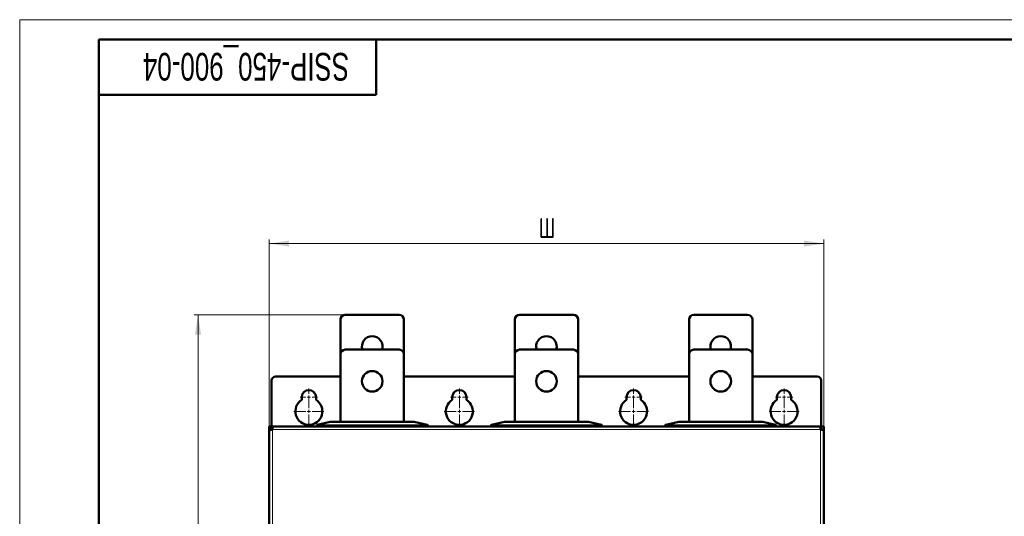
# Model space of a CAD drawing. Header units: millimetres. Extents: x 0 to 594, y 0 to 420.
# Tile 9 of 11: x 0 to 249, y 295 to 420. Entities that reach past the tile are written whole.
import ezdxf

# ---------------------------------------------------------------- set-up
doc = ezdxf.new("R2010")
doc.units = ezdxf.units.MM
doc.layers.add('ОСЕВЫЕ', color=7, linetype='Continuous')
doc.styles.add('SLDTEXTSTYLE0', font='TXT', dxfattribs={"width": 0.7, "bigfont": 'bigfont'})
doc.styles.add('SLDTEXTSTYLE1', font='TXT', dxfattribs={"width": 0.7})
doc.dimstyles.new('SLDDIMSTYLE0', dxfattribs={"dimtxt": 5, "dimasz": 5, "dimexe": 0, "dimexo": 0.0625, "dimgap": 1.25, "dimtad": 2, "dimdec": 1, "dimlfac": 2.5, "dimrnd": 1e-09, "dimzin": 12, "dimdsep": 46, "dimtxsty": 'SLDTEXTSTYLE1', "dimsah": 1, "dimcen": 0.09, "dimadec": 0, "dimazin": 3, "dimtfac": 1, "dimtdec": 3, "dimtofl": 0, "dimtmove": 0, "dimatfit": 3, "dimfxl": 1, "dimfrac": 2, "dimtolj": 1, "dimtzin": 12, "dimarcsym": 0})

# ---------------------------------------------------------------- blocks, each defined once
blk = doc.blocks.new('_D')
at = {"color": 7, "linetype": 'Continuous', "lineweight": 0}
for p, q in [((63.03, 316.36), (63.03, 364.43)), ((63.03, 363.43), (203.03, 363.43)), ((203.03, 316.36), (203.03, 364.43))]:
    blk.add_line(p, q, dxfattribs=at)
at = {"color": 7, "linetype": 'Continuous', "lineweight": 18}
for points in [[(63.03, 363.43), (68.03, 362.66), (68.03, 364.2)], [(203.03, 363.43), (198.03, 364.2), (198.03, 362.66)]]:
    blk.add_solid(points, dxfattribs=at)
at = {"color": 7, "linetype": 'Continuous', "lineweight": 18, "insert": (131.07, 369.87), "char_height": 5, "attachment_point": 1, "style": 'SLDTEXTSTYLE0'}
blk.add_mtext('Ш', dxfattribs=at)
blk = doc.blocks.new('_D_1')
at = {"color": 7, "linetype": 'Continuous', "lineweight": 0}
for p, q in [((82.22, 345.43), (44.03, 345.43)), ((45.03, 345.43), (45.03, 109.43)), ((82.22, 109.43), (44.03, 109.43))]:
    blk.add_line(p, q, dxfattribs=at)
at = {"color": 7, "linetype": 'Continuous', "lineweight": 18}
for points in [[(45.03, 345.43), (44.26, 340.43), (45.8, 340.43)], [(45.03, 109.43), (45.8, 114.43), (44.26, 114.43)]]:
    blk.add_solid(points, dxfattribs=at)
at = {"color": 7, "linetype": 'Continuous', "lineweight": 18, "insert": (38.58, 225.83), "char_height": 5, "attachment_point": 1, "rotation": 90, "style": 'SLDTEXTSTYLE0'}
blk.add_mtext('В', dxfattribs=at)
blk = doc.blocks.new('SW_CENTERMARKSYMBOL_0')
at = {"color": 0, "linetype": 'Continuous', "lineweight": 18}
for p, q in [((-0.8, 0), (-2.2, 0)), ((0, 0), (-0.4, 0)), ((0, 0.8), (0, 2.2)), ((0, 0), (0, 0.4)), ((0, 0), (0, -0.4)), ((0, 0), (0.4, 0)), ((0.8, 0), (2.2, 0)), ((0, -0.8), (0, -2.2))]:
    blk.add_line(p, q, dxfattribs=at)
blk = doc.blocks.new('SW_CENTERMARKSYMBOL_1')
at = {"color": 0, "linetype": 'Continuous', "lineweight": 18}
for p, q in [((0, 0.8), (0, 3.8)), ((-0.8, 0), (-3.8, 0)), ((0, 0), (-0.4, 0)), ((0, 0), (0, 0.4)), ((0, 0), (0, -0.4)), ((0, 0), (0.4, 0)), ((0.8, 0), (3.8, 0)), ((0, -0.8), (0, -3.8))]:
    blk.add_line(p, q, dxfattribs=at)
blk = doc.blocks.new('SW_CENTERMARKSYMBOL_2')
at = {"color": 0, "linetype": 'Continuous', "lineweight": 18}
for p, q in [((-0.8, 0), (-2.2, 0)), ((0, 0), (-0.4, 0)), ((0, 0.8), (0, 2.2)), ((0, 0), (0, 0.4)), ((0, 0), (0, -0.4)), ((0, 0), (0.4, 0)), ((0.8, 0), (2.2, 0)), ((0, -0.8), (0, -2.2))]:
    blk.add_line(p, q, dxfattribs=at)
blk = doc.blocks.new('SW_CENTERMARKSYMBOL_3')
at = {"color": 0, "linetype": 'Continuous', "lineweight": 18}
for p, q in [((0, 0.8), (0, 3.8)), ((-0.8, 0), (-3.8, 0)), ((0, 0), (-0.4, 0)), ((0, 0), (0, 0.4)), ((0, 0), (0, -0.4)), ((0, 0), (0.4, 0)), ((0.8, 0), (3.8, 0)), ((0, -0.8), (0, -3.8))]:
    blk.add_line(p, q, dxfattribs=at)
blk = doc.blocks.new('SW_CENTERMARKSYMBOL_4')
at = {"color": 0, "linetype": 'Continuous', "lineweight": 18}
for p, q in [((-0.8, 0), (-2.2, 0)), ((0, 0), (-0.4, 0)), ((0, 0.8), (0, 2.2)), ((0, 0), (0, 0.4)), ((0, 0), (0, -0.4)), ((0, 0), (0.4, 0)), ((0.8, 0), (2.2, 0)), ((0, -0.8), (0, -2.2))]:
    blk.add_line(p, q, dxfattribs=at)
blk = doc.blocks.new('SW_CENTERMARKSYMBOL_5')
at = {"color": 0, "linetype": 'Continuous', "lineweight": 18}
for p, q in [((0, 0.8), (0, 3.8)), ((-0.8, 0), (-3.8, 0)), ((0, 0), (-0.4, 0)), ((0, 0), (0, 0.4)), ((0, 0), (0, -0.4)), ((0, 0), (0.4, 0)), ((0.8, 0), (3.8, 0)), ((0, -0.8), (0, -3.8))]:
    blk.add_line(p, q, dxfattribs=at)
blk = doc.blocks.new('SW_CENTERMARKSYMBOL_6')
at = {"color": 0, "linetype": 'Continuous', "lineweight": 18}
for p, q in [((-0.8, 0), (-2.2, 0)), ((0, 0), (-0.4, 0)), ((0, 0.8), (0, 2.2)), ((0, 0), (0, 0.4)), ((0, 0), (0, -0.4)), ((0, 0), (0.4, 0)), ((0.8, 0), (2.2, 0)), ((0, -0.8), (0, -2.2))]:
    blk.add_line(p, q, dxfattribs=at)
blk = doc.blocks.new('SW_CENTERMARKSYMBOL_7')
at = {"color": 0, "linetype": 'Continuous', "lineweight": 18}
for p, q in [((0, 0.8), (0, 3.8)), ((-0.8, 0), (-3.8, 0)), ((0, 0), (-0.4, 0)), ((0, 0), (0, 0.4)), ((0, 0), (0, -0.4)), ((0, 0), (0.4, 0)), ((0.8, 0), (3.8, 0)), ((0, -0.8), (0, -3.8))]:
    blk.add_line(p, q, dxfattribs=at)

msp = doc.modelspace()

# ---------------------------------------------------------------- linework, layer by layer
at = {"color": 7, "linetype": 'Continuous', "lineweight": 50}
for p, q in [((589, 415), (20, 415)), ((20, 415), (20, 5)), ((90, 401), (90, 415)), ((20, 401), (90, 401)), ((81.026, 344.229), (81.026, 335.429)), ((95.826, 345.429), (82.226, 345.429)), ((97.026, 335.429), (97.026, 344.229)), ((125.026, 344.229), (125.026, 335.429)), ((139.826, 345.429), (126.226, 345.429)), ((141.026, 335.429), (141.026, 344.229)), ((169.026, 344.229), (169.026, 335.429)), ((183.826, 345.429), (170.226, 345.429)), ((185.026, 335.429), (185.026, 344.229)), ((95.826, 336.629), (82.226, 336.629)), ((139.826, 336.629), (126.226, 336.629)), ((183.826, 336.629), (170.226, 336.629)), ((81.026, 335.429), (81.026, 318.429)), ((97.026, 318.429), (97.026, 335.429)), ((125.026, 335.429), (125.026, 318.429)), ((141.026, 318.429), (141.026, 335.429)), ((169.026, 335.429), (169.026, 318.429)), ((185.026, 318.429), (185.026, 335.429)), ((63.626, 328.829), (63.626, 317.229)), ((81.026, 329.829), (64.626, 329.829)), ((125.026, 329.829), (97.026, 329.829)), ((169.026, 329.829), (141.026, 329.829)), ((201.426, 329.829), (185.026, 329.829)), ((202.426, 317.229), (202.426, 328.829)), ((71.226, 323.913), (71.226, 324.629)), ((74.826, 324.629), (74.826, 323.913)), ((109.226, 323.913), (109.226, 324.629)), ((112.826, 324.629), (112.826, 323.913)), ((153.226, 323.913), (153.226, 324.629)), ((156.826, 324.629), (156.826, 323.913)), ((191.226, 323.913), (191.226, 324.629)), ((194.826, 324.629), (194.826, 323.913)), ((78.419, 318.427), (75.16, 317.66)), ((99.619, 318.429), (78.433, 318.429)), ((102.892, 317.66), (99.633, 318.427)), ((122.419, 318.427), (119.16, 317.66)), ((143.619, 318.429), (122.433, 318.429)), ((146.892, 317.66), (143.633, 318.427)), ((166.419, 318.427), (163.16, 317.66)), ((187.619, 318.429), (166.433, 318.429)), ((190.892, 317.66), (187.633, 318.427)), ((63.026, 317.229), (63.026, 316.346)), ((63.026, 317.229), (63.626, 317.229)), ((63.026, 316.346), (63.026, 130.112)), ((63.909, 317.229), (63.626, 317.229)), ((63.626, 316.415), (63.626, 317.229)), ((63.626, 316.629), (63.631, 316.629)), ((63.626, 316.415), (63.626, 316.549)), ((202.143, 317.229), (63.909, 317.229)), ((75.026, 317.581), (75.026, 317.229)), ((87.537, 317.229), (87.537, 317.269)), ((87.676, 317.269), (87.537, 317.269)), ((87.676, 317.229), (87.676, 317.269)), ((87.759, 317.229), (87.759, 317.269)), ((90.204, 317.269), (88.877, 317.269)), ((90.204, 317.229), (90.204, 317.269)), ((103.026, 317.229), (103.026, 317.581)), ((119.026, 317.581), (119.026, 317.229)), ((131.815, 317.229), (131.815, 317.269)), ((131.926, 317.229), (131.926, 317.269)), ((132.009, 317.269), (131.926, 317.269)), ((132.009, 317.229), (132.009, 317.269)), ((132.247, 317.229), (132.247, 317.269)), ((133.008, 317.229), (133.008, 317.269)), ((134.148, 317.229), (134.148, 317.269)), ((134.204, 317.229), (134.204, 317.269)), ((147.026, 317.229), (147.026, 317.581)), ((163.026, 317.581), (163.026, 317.229)), ((175.648, 317.229), (175.648, 317.269)), ((175.835, 317.269), (175.648, 317.269)), ((175.835, 317.229), (175.835, 317.269)), ((178.049, 317.269), (175.835, 317.269)), ((178.049, 317.229), (178.049, 317.269)), ((178.259, 317.269), (178.049, 317.269)), ((178.259, 317.229), (178.259, 317.269)), ((191.026, 317.229), (191.026, 317.581)), ((202.426, 317.229), (202.143, 317.229)), ((202.421, 316.629), (202.426, 316.629)), ((203.026, 317.229), (202.426, 317.229)), ((202.426, 317.229), (202.426, 316.415)), ((202.426, 316.549), (202.426, 316.415)), ((203.026, 316.346), (203.026, 317.229)), ((203.026, 130.112), (203.026, 316.346))]:
    msp.add_line(p, q, dxfattribs=at)
at = {"color": 9, "linetype": 'Continuous', "lineweight": 18}
for p, q in [((75.174, 317.661), (78.433, 318.428)), ((78.433, 318.429), (78.433, 318.428)), ((78.433, 318.428), (99.619, 318.428)), ((99.619, 318.428), (99.619, 318.429)), ((99.619, 318.428), (102.878, 317.661)), ((119.174, 317.661), (122.433, 318.428)), ((122.433, 318.429), (122.433, 318.428)), ((122.433, 318.428), (143.619, 318.428)), ((143.619, 318.428), (143.619, 318.429)), ((143.619, 318.428), (146.878, 317.661)), ((163.174, 317.661), (166.433, 318.428)), ((166.433, 318.429), (166.433, 318.428)), ((166.433, 318.428), (187.619, 318.428)), ((187.619, 318.428), (187.619, 318.429)), ((187.619, 318.428), (190.878, 317.661)), ((202.226, 316.429), (63.826, 316.429)), ((63.826, 316.429), (63.826, 130.029)), ((102.626, 317.638), (75.426, 317.638)), ((75.426, 317.58), (75.426, 317.638)), ((75.426, 317.58), (102.626, 317.58)), ((75.426, 317.229), (75.426, 317.58)), ((88.877, 317.269), (88.877, 317.229)), ((102.626, 317.638), (102.626, 317.58)), ((102.626, 317.58), (102.626, 317.229)), ((146.626, 317.638), (119.426, 317.638)), ((119.426, 317.58), (119.426, 317.638)), ((119.426, 317.229), (119.426, 317.58)), ((119.426, 317.58), (146.626, 317.58)), ((146.626, 317.638), (146.626, 317.58)), ((146.626, 317.58), (146.626, 317.229)), ((190.626, 317.638), (163.426, 317.638)), ((163.426, 317.58), (163.426, 317.638)), ((163.426, 317.229), (163.426, 317.58)), ((163.426, 317.58), (190.626, 317.58)), ((190.626, 317.638), (190.626, 317.58)), ((190.626, 317.58), (190.626, 317.229)), ((202.226, 130.029), (202.226, 316.429))]:
    msp.add_line(p, q, dxfattribs=at)
at = {"color": 7, "linetype": 'Continuous', "lineweight": 50, "flags": 128}
for points in [[(75.026, 317.581), (75.027, 317.591), (75.028, 317.594)], [(103.026, 317.581), (103.025, 317.591), (103.025, 317.594)], [(119.026, 317.581), (119.027, 317.591), (119.028, 317.594)], [(147.026, 317.581), (147.025, 317.591), (147.025, 317.594)], [(163.026, 317.581), (163.027, 317.591), (163.028, 317.594)], [(191.026, 317.581), (191.025, 317.591), (191.025, 317.594)]]:
    msp.add_lwpolyline(points, dxfattribs=at)
at = {"color": 7, "linetype": 'Continuous', "lineweight": 50}
for centre in [(89.026, 328.629), (133.026, 328.629), (177.026, 328.629)]:
    msp.add_circle(centre, 2.6, dxfattribs=at)
for centre, radius, start, end in [((82.226, 344.229), 1.2, 90, 180), ((95.826, 344.229), 1.2, 0, 90), ((126.226, 344.229), 1.2, 90, 180), ((139.826, 344.229), 1.2, 0, 90), ((170.226, 344.229), 1.2, 90, 180), ((183.826, 344.229), 1.2, 0, 90), ((89.026, 337.429), 2.6, 90, 197.92021), ((89.026, 337.429), 2.6, 342.07979, 90), ((133.026, 337.429), 2.6, 90, 197.92021), ((133.026, 337.429), 2.6, 342.07979, 90), ((177.026, 337.429), 2.6, 90, 197.92021), ((177.026, 337.429), 2.6, 342.07979, 90), ((82.226, 335.429), 1.2, 90, 180), ((95.826, 335.429), 1.2, 0, 90), ((126.226, 335.429), 1.2, 90, 180), ((139.826, 335.429), 1.2, 0, 90), ((170.226, 335.429), 1.2, 90, 180), ((183.826, 335.429), 1.2, 0, 90), ((64.626, 328.829), 1, 90, 180), ((201.426, 328.829), 1, 0, 90), ((73.026, 324.629), 1.8, 0, 180), ((111.026, 324.629), 1.8, 0, 180), ((155.026, 324.629), 1.8, 0, 180), ((193.026, 324.629), 1.8, 360, 180), ((73.026, 321.029), 3.4, 121.96572, 58.03428), ((111.026, 321.029), 3.4, 121.96572, 58.03428), ((155.026, 321.029), 3.4, 121.96572, 58.03428), ((193.026, 321.029), 3.4, 121.96572, 58.03428), ((78.433, 318.369), 0.06, 90, 103.24052), ((99.619, 318.369), 0.06, 76.75948, 90), ((122.433, 318.369), 0.06, 90, 103.24052), ((143.619, 318.369), 0.06, 76.75948, 90), ((166.433, 318.369), 0.06, 90, 103.24052), ((187.619, 318.369), 0.06, 76.75948, 90), ((64.306, 316.549), 0.68, 129.76549, 180), ((75.086, 317.581), 0.06, 103.24052, 131.47514), ((102.966, 317.581), 0.06, 48.52486, 76.75948), ((119.086, 317.581), 0.06, 103.24052, 131.47514), ((146.966, 317.581), 0.06, 48.52486, 76.75948), ((163.086, 317.581), 0.06, 103.24052, 131.47514), ((190.966, 317.581), 0.06, 48.52486, 76.75948), ((201.746, 316.549), 0.68, 0, 50.03847)]:
    msp.add_arc(centre, radius, start, end, dxfattribs=at)
at = {"color": 9, "linetype": 'Continuous', "lineweight": 18}
for centre, start, end in [((78.427, 318.393), 80.4945, 103.08834), ((99.625, 318.393), 76.91166, 99.5055), ((122.427, 318.393), 80.4945, 103.08834), ((143.625, 318.393), 76.91166, 99.5055), ((166.427, 318.393), 80.4945, 103.08834), ((187.625, 318.393), 76.91166, 99.5055), ((75.168, 317.626), 80.4945, 103.08834), ((102.884, 317.626), 76.91166, 99.5055), ((119.168, 317.626), 80.4945, 103.08834), ((146.884, 317.626), 76.91166, 99.5055), ((163.168, 317.626), 80.4945, 103.08834), ((190.884, 317.626), 76.91166, 99.5055)]:
    msp.add_arc(centre, 0.0351, start, end, dxfattribs=at)
at = {"color": 7, "linetype": 'Continuous', "lineweight": 50}
for points in [[(63.826, 316.429), (63.721, 316.422), (63.512, 316.408), (63.247, 316.387), (63.062, 316.367), (63.038, 316.353), (63.026, 316.346)], [(63.909, 317.229), (63.902, 317.217), (63.888, 317.193), (63.868, 317.008), (63.847, 316.743), (63.833, 316.534), (63.826, 316.429)], [(202.226, 316.429), (202.219, 316.534), (202.205, 316.743), (202.185, 317.008), (202.164, 317.193), (202.15, 317.217), (202.143, 317.229)], [(203.026, 316.346), (203.014, 316.353), (202.99, 316.367), (202.805, 316.387), (202.541, 316.408), (202.331, 316.422), (202.226, 316.429)]]:
    msp.add_open_spline(points, degree=3, dxfattribs=at)
at = {"color": 9, "linetype": 'Continuous', "lineweight": 18}
for points, knots in [([(75.13, 317.602), (75.099, 317.596), (75.04, 317.584), (75.031, 317.582), (75.026, 317.581)], [0, 0, 0, 0, 0.5129599, 1, 1, 1, 1]), ([(75.174, 317.661), (75.171, 317.66), (75.164, 317.658), (75.154, 317.652), (75.143, 317.64), (75.133, 317.623), (75.131, 317.608), (75.13, 317.602)], [0, 0, 0, 0, 0.1599166, 0.2968601, 0.5007262, 0.7681984, 1, 1, 1, 1]), ([(75.426, 317.58), (75.4, 317.58), (75.346, 317.58), (75.267, 317.585), (75.192, 317.592), (75.15, 317.598), (75.13, 317.602)], [0, 0, 0, 0, 0.2376854, 0.4834146, 0.7374427, 1, 1, 1, 1]), ([(75.426, 317.638), (75.402, 317.639), (75.355, 317.639), (75.287, 317.644), (75.225, 317.651), (75.191, 317.657), (75.174, 317.661)], [0, 0, 0, 0, 0.2483064, 0.4985086, 0.7480251, 1, 1, 1, 1]), ([(102.878, 317.661), (102.861, 317.657), (102.828, 317.651), (102.765, 317.644), (102.697, 317.639), (102.65, 317.639), (102.626, 317.638)], [0, 0, 0, 0, 0.2504587, 0.5014238, 0.7501947, 1, 1, 1, 1]), ([(102.923, 317.602), (102.902, 317.598), (102.861, 317.592), (102.785, 317.585), (102.707, 317.58), (102.653, 317.58), (102.626, 317.58)], [0, 0, 0, 0, 0.2625573, 0.5165854, 0.7623146, 1, 1, 1, 1]), ([(102.892, 317.66), (102.897, 317.658), (102.907, 317.654), (102.917, 317.64), (102.923, 317.622), (102.923, 317.609), (102.923, 317.602)], [0, 0, 0, 0, 0.27892058, 0.49994961, 0.7576925, 1, 1, 1, 1]), ([(103.026, 317.581), (103.022, 317.582), (103.012, 317.584), (102.953, 317.596), (102.923, 317.602)], [0, 0, 0, 0, 0.4870401, 1, 1, 1, 1]), ([(119.13, 317.602), (119.099, 317.596), (119.04, 317.584), (119.031, 317.582), (119.026, 317.581)], [0, 0, 0, 0, 0.5129599, 1, 1, 1, 1]), ([(119.174, 317.661), (119.171, 317.66), (119.164, 317.658), (119.154, 317.652), (119.143, 317.64), (119.133, 317.623), (119.131, 317.608), (119.13, 317.602)], [0, 0, 0, 0, 0.1599166, 0.2968601, 0.5007262, 0.7681984, 1, 1, 1, 1]), ([(119.426, 317.58), (119.4, 317.58), (119.346, 317.58), (119.267, 317.585), (119.192, 317.592), (119.15, 317.598), (119.13, 317.602)], [0, 0, 0, 0, 0.2376854, 0.4834146, 0.7374427, 1, 1, 1, 1]), ([(119.426, 317.638), (119.402, 317.639), (119.355, 317.639), (119.287, 317.644), (119.225, 317.651), (119.191, 317.657), (119.174, 317.661)], [0, 0, 0, 0, 0.24830638, 0.49850856, 0.74802512, 1, 1, 1, 1]), ([(146.878, 317.661), (146.861, 317.657), (146.828, 317.651), (146.765, 317.644), (146.697, 317.639), (146.65, 317.639), (146.626, 317.638)], [0, 0, 0, 0, 0.2504587, 0.5014238, 0.7501947, 1, 1, 1, 1]), ([(146.923, 317.602), (146.902, 317.598), (146.861, 317.592), (146.785, 317.585), (146.707, 317.58), (146.653, 317.58), (146.626, 317.58)], [0, 0, 0, 0, 0.2625573, 0.5165854, 0.7623146, 1, 1, 1, 1]), ([(146.892, 317.66), (146.897, 317.658), (146.907, 317.654), (146.917, 317.64), (146.923, 317.622), (146.923, 317.609), (146.923, 317.602)], [0, 0, 0, 0, 0.2789206, 0.4999496, 0.7576925, 1, 1, 1, 1]), ([(147.026, 317.581), (147.022, 317.582), (147.012, 317.584), (146.953, 317.596), (146.923, 317.602)], [0, 0, 0, 0, 0.4870401, 1, 1, 1, 1]), ([(163.13, 317.602), (163.099, 317.596), (163.04, 317.584), (163.031, 317.582), (163.026, 317.581)], [0, 0, 0, 0, 0.5129599, 1, 1, 1, 1]), ([(163.174, 317.661), (163.171, 317.66), (163.164, 317.658), (163.154, 317.652), (163.143, 317.64), (163.133, 317.623), (163.131, 317.608), (163.13, 317.602)], [0, 0, 0, 0, 0.1599166, 0.2968601, 0.5007262, 0.7681984, 1, 1, 1, 1]), ([(163.426, 317.58), (163.4, 317.58), (163.346, 317.58), (163.267, 317.585), (163.192, 317.592), (163.15, 317.598), (163.13, 317.602)], [0, 0, 0, 0, 0.2376854, 0.4834146, 0.7374427, 1, 1, 1, 1]), ([(163.426, 317.638), (163.402, 317.639), (163.355, 317.639), (163.287, 317.644), (163.225, 317.651), (163.191, 317.657), (163.174, 317.661)], [0, 0, 0, 0, 0.24830638, 0.49850856, 0.74802512, 1, 1, 1, 1]), ([(190.878, 317.661), (190.861, 317.657), (190.828, 317.651), (190.765, 317.644), (190.697, 317.639), (190.65, 317.639), (190.626, 317.638)], [0, 0, 0, 0, 0.2504587, 0.5014238, 0.7501947, 1, 1, 1, 1]), ([(190.923, 317.602), (190.902, 317.598), (190.861, 317.592), (190.785, 317.585), (190.707, 317.58), (190.653, 317.58), (190.626, 317.58)], [0, 0, 0, 0, 0.26255734, 0.51658536, 0.76231457, 1, 1, 1, 1]), ([(190.892, 317.66), (190.897, 317.658), (190.907, 317.654), (190.917, 317.64), (190.923, 317.622), (190.923, 317.609), (190.923, 317.602)], [0, 0, 0, 0, 0.27892058, 0.49994961, 0.7576925, 1, 1, 1, 1]), ([(191.026, 317.581), (191.022, 317.582), (191.012, 317.584), (190.953, 317.596), (190.923, 317.602)], [0, 0, 0, 0, 0.4870401, 1, 1, 1, 1])]:
    msp.add_open_spline(points, degree=3, knots=knots, dxfattribs=at)
at = {"color": 7, "linetype": 'Continuous', "lineweight": 50}
for points, knots in [([(75.054, 317.632), (75.05, 317.629), (75.042, 317.623), (75.033, 317.61), (75.028, 317.596), (75.028, 317.586), (75.028, 317.582)], [0, 0, 0, 0, 0.25008431, 0.50439399, 0.75631326, 1, 1, 1, 1]), ([(75.16, 317.66), (75.135, 317.654), (75.085, 317.642), (75.076, 317.641), (75.072, 317.64)], [0, 0, 0, 0, 0.5016563, 1, 1, 1, 1]), ([(75.13, 317.602), (75.129, 317.609), (75.129, 317.622), (75.135, 317.64), (75.145, 317.654), (75.155, 317.658), (75.16, 317.66)], [0, 0, 0, 0, 0.2423312, 0.5000503, 0.721113, 1, 1, 1, 1]), ([(87.759, 317.269), (87.751, 317.269), (87.725, 317.269), (87.696, 317.269), (87.676, 317.269)], [0, 0, 0, 0, 0.33132343, 1, 1, 1, 1]), ([(102.923, 317.602), (102.921, 317.608), (102.919, 317.623), (102.909, 317.64), (102.898, 317.652), (102.888, 317.658), (102.882, 317.66), (102.878, 317.661)], [0, 0, 0, 0, 0.231821, 0.4992739, 0.7031761, 0.840111, 1, 1, 1, 1]), ([(102.98, 317.64), (102.976, 317.641), (102.968, 317.642), (102.917, 317.654), (102.892, 317.66)], [0, 0, 0, 0, 0.4983437, 1, 1, 1, 1]), ([(103.024, 317.582), (103.024, 317.586), (103.024, 317.596), (103.019, 317.61), (103.01, 317.623), (103.002, 317.629), (102.998, 317.632)], [0, 0, 0, 0, 0.2436867, 0.495606, 0.7499157, 1, 1, 1, 1]), ([(119.054, 317.632), (119.05, 317.629), (119.042, 317.623), (119.033, 317.61), (119.028, 317.596), (119.028, 317.586), (119.028, 317.582)], [0, 0, 0, 0, 0.2500843, 0.504394, 0.7563133, 1, 1, 1, 1]), ([(119.16, 317.66), (119.135, 317.654), (119.085, 317.642), (119.076, 317.641), (119.072, 317.64)], [0, 0, 0, 0, 0.5016563, 1, 1, 1, 1]), ([(119.13, 317.602), (119.129, 317.609), (119.129, 317.622), (119.135, 317.64), (119.145, 317.654), (119.155, 317.658), (119.16, 317.66)], [0, 0, 0, 0, 0.2423312, 0.5000503, 0.721113, 1, 1, 1, 1]), ([(132.247, 317.269), (132.22, 317.269), (132.166, 317.269), (132.094, 317.269), (132.043, 317.269), (132.02, 317.269), (132.009, 317.269)], [0, 0, 0, 0, 0.2608467, 0.5252365, 0.7752996, 1, 1, 1, 1]), ([(146.923, 317.602), (146.921, 317.608), (146.919, 317.623), (146.909, 317.64), (146.898, 317.652), (146.888, 317.658), (146.882, 317.66), (146.878, 317.661)], [0, 0, 0, 0, 0.231821, 0.4992739, 0.7031761, 0.840111, 1, 1, 1, 1]), ([(146.98, 317.64), (146.976, 317.641), (146.968, 317.642), (146.917, 317.654), (146.892, 317.66)], [0, 0, 0, 0, 0.4983437, 1, 1, 1, 1]), ([(147.024, 317.582), (147.024, 317.586), (147.024, 317.596), (147.019, 317.61), (147.01, 317.623), (147.002, 317.629), (146.998, 317.632)], [0, 0, 0, 0, 0.2436867, 0.495606, 0.7499157, 1, 1, 1, 1]), ([(163.054, 317.632), (163.05, 317.629), (163.042, 317.623), (163.033, 317.61), (163.028, 317.596), (163.028, 317.586), (163.028, 317.582)], [0, 0, 0, 0, 0.2500843, 0.504394, 0.7563133, 1, 1, 1, 1]), ([(163.16, 317.66), (163.135, 317.654), (163.085, 317.642), (163.076, 317.641), (163.072, 317.64)], [0, 0, 0, 0, 0.5016563, 1, 1, 1, 1]), ([(163.13, 317.602), (163.129, 317.609), (163.129, 317.622), (163.135, 317.64), (163.145, 317.654), (163.155, 317.658), (163.16, 317.66)], [0, 0, 0, 0, 0.2423312, 0.5000503, 0.721113, 1, 1, 1, 1]), ([(190.923, 317.602), (190.921, 317.608), (190.919, 317.623), (190.909, 317.64), (190.898, 317.652), (190.888, 317.658), (190.882, 317.66), (190.878, 317.661)], [0, 0, 0, 0, 0.231821, 0.4992739, 0.7031761, 0.840111, 1, 1, 1, 1]), ([(190.98, 317.64), (190.976, 317.641), (190.968, 317.642), (190.917, 317.654), (190.892, 317.66)], [0, 0, 0, 0, 0.4983437, 1, 1, 1, 1]), ([(191.024, 317.582), (191.024, 317.586), (191.024, 317.596), (191.019, 317.61), (191.01, 317.623), (191.002, 317.629), (190.998, 317.632)], [0, 0, 0, 0, 0.2436867, 0.495606, 0.7499157, 1, 1, 1, 1])]:
    msp.add_open_spline(points, degree=3, knots=knots, dxfattribs=at)
at = {"layer": 'ОСЕВЫЕ', "lineweight": 18}
for q in [(594, 420), (0, 0)]:
    msp.add_line((0, 420), q, dxfattribs=at)

# ---------------------------------------------------------------- block references
at = {"color": 7, "linetype": 'Continuous', "lineweight": 0}
for name, p in [('SW_CENTERMARKSYMBOL_0', (73.026, 324.629)), ('SW_CENTERMARKSYMBOL_2', (111.026, 324.629)), ('SW_CENTERMARKSYMBOL_4', (155.026, 324.629)), ('SW_CENTERMARKSYMBOL_6', (193.026, 324.629)), ('SW_CENTERMARKSYMBOL_1', (73.026, 321.029)), ('SW_CENTERMARKSYMBOL_3', (111.026, 321.029)), ('SW_CENTERMARKSYMBOL_5', (155.026, 321.029)), ('SW_CENTERMARKSYMBOL_7', (193.026, 321.029))]:
    msp.add_blockref(name, p, dxfattribs=at)

# ---------------------------------------------------------------- texts
at = {"color": 7, "linetype": 'Continuous', "lineweight": 0, "insert": (57.157, 404.618), "char_height": 7, "attachment_point": 2, "rotation": 180, "style": 'SLDTEXTSTYLE1'}
msp.add_mtext('SSIP-450_900-04', dxfattribs=at)

# ---------------------------------------------------------------- dimensions: what is measured, and where the dimension line sits
at = {"color": 7, "linetype": 'Continuous', "lineweight": 18}
dim = msp.add_linear_dim(base=(203.026, 363.429), p1=(63.026, 316.346), p2=(203.026, 316.346), text='Ш', dimstyle='SLDDIMSTYLE0', dxfattribs=at)
dim.commit()
dim.dimension.update_dxf_attribs({"geometry": '_D', "text_midpoint": (133.026, 363.429), "dimtype": 160})
dim = msp.add_linear_dim(base=(45.026, 109.429), p1=(82.226, 345.429), p2=(82.226, 109.429), angle=90, text='В', dimstyle='SLDDIMSTYLE0', dxfattribs=at)
dim.commit()
dim.dimension.update_dxf_attribs({"geometry": '_D_1', "text_midpoint": (45.026, 227.429), "dimtype": 160})

doc.saveas('drawing.dxf')
